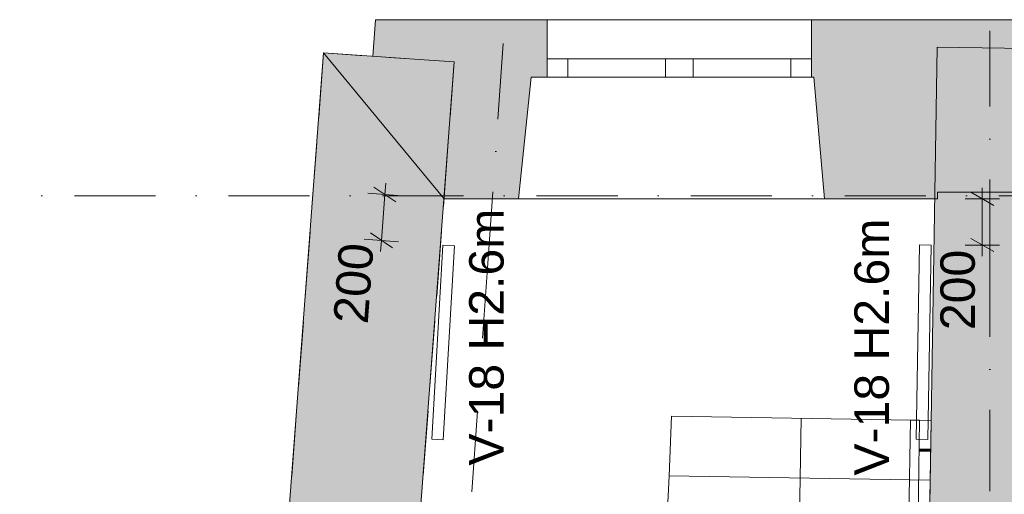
# Model space of a CAD drawing. Header units: millimetres. Extents: x -2532 to 181134, y -4151 to 53885.
# Tile 58 of 220: x 171 to 4455, y 20296 to 22361. Entities that reach past the tile are written whole.
import ezdxf
from ezdxf.enums import TextEntityAlignment as Align

# ---------------------------------------------------------------- set-up
doc = ezdxf.new("R2010")
doc.units = ezdxf.units.MM
doc.header["$MEASUREMENT"] = 0
doc.linetypes.add('Dot & Dashed', pattern=[670.277762, 352.777767, -176.388884, 0, -141.111112])
doc.linetypes.add('Hidden Line', pattern=[391.222223, 282.222223, -109])
for name, color, linetype, lineweight in [('0_Pen_No__19', 255, 'Continuous', 13), ('0_Pen_No__25', 5, 'Continuous', 15), ('AR - Seinad SS.ol_Pen_No__221', 252, 'Continuous', 13), ('AR - Seinad VS_Pen_No__221', 252, 'Continuous', 13), ('AR - Teljed_Pen_No__4', 8, 'Continuous', 13), ('AR - Trepid_Pen_No__1', 7, 'Continuous', 9), ('AR - Trepid_Pen_No__71', 7, 'Continuous', 13), ('ARCHICAD Windows_Pen_No__201', 7, 'Continuous', 15), ('New_AR - Piirded_Pen_No__207', 5, 'Continuous', 13), ('SA - tähistused - valgustus_Pen_No__105', 30, 'Continuous', 5), ('SA - valgustid_Pen_No__105', 30, 'Continuous', 5)]:
    doc.layers.add(name, color=color, linetype=linetype, lineweight=lineweight)
for name, color, linetype in [('AR - Seinad SS.ol', 7, 'Continuous'), ('AR - Seinad VS', 7, 'Continuous'), ('AR - Teljed', 7, 'Continuous'), ('AR - Trepid', 7, 'Continuous'), ('New_AR - Piirded', 7, 'Continuous'), ('SA - tähistused - valgustus', 7, 'Continuous'), ('SA - valgustid', 7, 'Continuous')]:
    doc.layers.add(name, color=color, linetype=linetype)
doc.styles.add('GENERATED_STYLE_1', font='txt')
doc.styles.add('GENERATED_STYLE_3', font='txt')
doc.dimstyles.new('GENERATED_STYLE__1', dxfattribs={"dimtxt": 150, "dimasz": 76, "dimexe": 0.18, "dimexo": 0.0625, "dimgap": 0.09, "dimtad": 1, "dimdec": 0, "dimzin": 0, "dimdsep": 46, "dimtxsty": 'GENERATED_STYLE_3', "dimblk": 'ARROWHEAD_2', "dimblk1": 'ARROWHEAD_2', "dimblk2": 'ARROWHEAD_2', "dimcen": 0.09, "dimse1": 1, "dimse2": 1, "dimclrd": 256, "dimclre": 256, "dimclrt": 256, "dimadec": 0, "dimazin": 0, "dimtfac": 1, "dimtdec": 4, "dimtmove": 0, "dimatfit": 3, "dimfxl": 0, "dimtolj": 1, "dimtzin": 0, "dimarcsym": 0})

# ---------------------------------------------------------------- blocks, each defined once
blk = doc.blocks.new('Stair_3_1')
at = {"layer": 'AR - Trepid_Pen_No__1', "linetype": 'Continuous'}
for p, q in [((3007.5, 20635.3), (2996.2, 20375.7)), ((4136, 20617.3), (3007.5, 20635.3)), ((3571.1, 20626.3), (3566.9, 20366.6)), ((3570.6, 20626.8), (3570.6, 20625.8)), ((3571.6, 20626.8), (3571.6, 20625.8)), ((4131.9, 20357.5), (4136, 20617.3)), ((2996.2, 20375.7), (2984.9, 20116)), ((2996.2, 20375.7), (4131.9, 20357.5)), ((4131.9, 20357.5), (2996.2, 20375.7)), ((3566.9, 20366.6), (3542, 18808)), ((4127.7, 20097.8), (4131.9, 20357.5)), ((2984.9, 20116), (2973.7, 19856.4)), ((2984.9, 20116), (4127.7, 20097.8)), ((4127.7, 20097.8), (2984.9, 20116)), ((4123.6, 19838), (4127.7, 20097.8)), ((2973.7, 19856.4), (2962.4, 19596.7)), ((2973.7, 19856.4), (4123.6, 19838)), ((4123.6, 19838), (2973.7, 19856.4)), ((4119.4, 19578.3), (4123.6, 19838)), ((2962.4, 19596.7), (2951.1, 19337.1)), ((2962.4, 19596.7), (4119.4, 19578.3)), ((4119.4, 19578.3), (2962.4, 19596.7)), ((4115.2, 19318.5), (4119.4, 19578.3)), ((2951.1, 19337.1), (2939.9, 19077.5)), ((2951.1, 19337.1), (4115.2, 19318.5)), ((4115.2, 19318.5), (2951.1, 19337.1)), ((4111.1, 19058.7), (4115.2, 19318.5)), ((2939.9, 19077.5), (2928.6, 18817.8)), ((2939.9, 19077.5), (4111.1, 19058.7)), ((4111.1, 19058.7), (2939.9, 19077.5)), ((4106.9, 18799), (4111.1, 19058.7)), ((2928.6, 18817.8), (2917.3, 18558.2)), ((2928.6, 18817.8), (4106.9, 18799)), ((4106.9, 18799), (2928.6, 18817.8)), ((2928.6, 18817.8), (3537.9, 18548.3)), ((3542, 18808), (3537.9, 18548.3)), ((3537.9, 18548.3), (4106.9, 18799)), ((4102.8, 18539.2), (4106.9, 18799)), ((2917.3, 18558.2), (4102.8, 18539.2))]:
    blk.add_line(p, q, dxfattribs=at)
at = {"layer": 'AR - Trepid_Pen_No__71', "char_height": 100, "rotation": 89.0845, "style": 'GENERATED_STYLE_1'}
for s, insert, attachment_point in [('\\A1;{\\pqc;\\pt0,7100;\\fArial Baltic|b0|i0|c186|p34;9 x \\fArial Baltic|b0|i0|c186|p34;167\\fArial Baltic|b0|i0|c186|p34;\\A1{\\H.66x;\\S^  ;}\\fArial Baltic|b0|i0|c186|p34;\\fArial Baltic|b0|i0|c186|p34; x \\fArial Baltic|b0|i0|c186|p34;260\\fArial Baltic|b0|i0|c186|p34;\\A1{\\H.66x;\\S^  ;}\\fArial Baltic|b0|i0|c186|p34;\\fArial Baltic|b0|i0|c186|p34;\\fArial Baltic|b0|i0|c186|p34;\\fArial Baltic|b0|i0|c186|p34;\\A1{\\H.66x;\\S^  ;}\\fArial Baltic|b0|i0|c186|p34;}', (3521.8, 19587.8), 8), ('\\A1;{\\pqc;\\pt0,7100;\\fArial Baltic|b0|i0|c186|p34;\\fArial Baltic|b0|i0|c186|p34;\\fArial Baltic|b0|i0|c186|p34;\\A1{\\H.66x;\\S^  ;}\\fArial Baltic|b0|i0|c186|p34;\\fArial Baltic|b0|i0|c186|p34;\\fArial Baltic|b0|i0|c186|p34;\\fArial Baltic|b0|i0|c186|p34;\\A1{\\H.66x;\\S^  ;}\\fArial Baltic|b0|i0|c186|p34;\\fArial Baltic|b0|i0|c186|p34;\\fArial Baltic|b0|i0|c186|p34;\\fArial Baltic|b0|i0|c186|p34;\\A1{\\H.66x;\\S^  ;}\\fArial Baltic|b0|i0|c186|p34;}', (3554.5, 19587.3), 2)]:
    blk.add_mtext(s, dxfattribs=dict(at, insert=insert, attachment_point=attachment_point))
blk = doc.blocks.new('Wall_29_1', base_point=(4565, 16794.6))
at = {"layer": 'AR - Seinad SS.ol_Pen_No__221', "linetype": 'Continuous'}
blk.add_hatch(color=256, dxfattribs=at).paths.add_polyline_path([(4162, 22241.3), (4082.5, 17266.5), (4572.5, 17264.6), (4651.9, 22233.5)])
at = {"layer": 'AR - Seinad SS.ol_Pen_No__221', "linetype": 'Continuous', "flags": 128}
for points in [[(4162, 22241.3), (4082.5, 17266.5)], [(4651.9, 22233.5), (4162, 22241.3)]]:
    blk.add_lwpolyline(points, dxfattribs=at)
blk = doc.blocks.new('Wall_95_1', base_point=(9605.6, 22361))
at = {"layer": 'AR - Seinad VS_Pen_No__221', "linetype": 'Continuous'}
blk.add_hatch(color=256, dxfattribs=at).paths.add_polyline_path([(4164, 22361), (4164, 21611), (4960.4, 21611), (4978.6, 22131), (5008.6, 22131), (5008.6, 22211), (5008.6, 22361)])
at = {"layer": 'AR - Seinad VS_Pen_No__221', "linetype": 'Continuous', "flags": 128}
for points in [[(5008.6, 22361), (4164, 22361)], [(4164, 21611), (4960.4, 21611)]]:
    blk.add_lwpolyline(points, dxfattribs=at)
blk = doc.blocks.new('Wall_103_1', base_point=(1707.4, 22201.9))
at = {"layer": 'AR - Seinad VS_Pen_No__221', "linetype": 'Continuous'}
blk.add_hatch(color=256, dxfattribs=at).paths.add_polyline_path([(1493.3, 22217), (2017.1, 21581), (1718.6, 22361), (1707.4, 22201.9)])
at = {"layer": 'AR - Seinad VS_Pen_No__221', "linetype": 'Continuous', "flags": 128}
for points in [[(1718.6, 22361), (1707.4, 22201.9)], [(1493.3, 22217), (2017.1, 21581)]]:
    blk.add_lwpolyline(points, dxfattribs=at)
blk = doc.blocks.new('Wall_178_1', base_point=(1493.3, 22217))
at = {"layer": 'AR - Seinad VS_Pen_No__221', "linetype": 'Hidden Line', "flags": 128}
for points in [[(1493.3, 22217), (1269.7, 19250.7)], [(2061.9, 22176.9), (1493.3, 22217)], [(1838.1, 19207.9), (2061.9, 22176.9)]]:
    blk.add_lwpolyline(points, dxfattribs=at)
blk = doc.blocks.new('Wall_180_1', base_point=(1493.3, 22217))
at = {"layer": 'AR - Seinad VS_Pen_No__221', "linetype": 'Continuous'}
blk.add_hatch(color=256, dxfattribs=at).paths.add_polyline_path([(1493.3, 22217), (1188.5, 18174.5), (1756.9, 18131.6), (2061.9, 22176.9)])
at = {"layer": 'AR - Seinad VS_Pen_No__221', "linetype": 'Continuous', "flags": 128}
for points in [[(1493.3, 22217), (1188.5, 18174.5)], [(1847.8, 22192), (1493.3, 22217)], [(1756.9, 18131.6), (2061.9, 22176.9)], [(1188.5, 18174.5), (1756.9, 18131.6)]]:
    blk.add_lwpolyline(points, dxfattribs=at)
blk = doc.blocks.new('Railing_10_1')
at = {"layer": 'New_AR - Piirded_Pen_No__207', "linetype": 'Continuous'}
for p, q in [((4046, 20618.7), (4012.8, 18538.7)), ((4086, 20618.1), (4046, 20618.7)), ((4052.8, 18538), (4086, 20618.1)), ((4012.8, 18538.7), (4052.8, 18538))]:
    blk.add_line(p, q, dxfattribs=at)
blk = doc.blocks.new('Standard grid marker_2')
at = {"layer": 'AR - Teljed_Pen_No__4', "linetype": 'Dot & Dashed'}
blk.add_line((1000, 0), (12602.8, 0), dxfattribs=at)
at = {"layer": 'AR - Teljed_Pen_No__4', "style": 'GENERATED_STYLE_1'}
blk.add_attdef('AC_MarkerText_1', text='', height=250, dxfattribs=at).set_placement((-300, 14.3), align=Align.MIDDLE_CENTER)
blk = doc.blocks.new('Standard grid marker_4')
at = {"layer": 'AR - Teljed_Pen_No__4', "linetype": 'Dot & Dashed'}
for p, q in [((1000, 0), (22737.6, 0)), ((22737.6, 0), (23737.6, 0))]:
    blk.add_line(p, q, dxfattribs=at)
at = {"layer": 'AR - Teljed_Pen_No__4', "style": 'GENERATED_STYLE_1'}
blk.add_attdef('AC_MarkerText_1', text='', height=250, rotation=274, dxfattribs=at).set_placement((-300, 14.3), align=Align.MIDDLE_CENTER)
blk = doc.blocks.new('Standard grid marker_5')
at = {"layer": 'AR - Teljed_Pen_No__4', "linetype": 'Dot & Dashed'}
for p, q in [((1000, 0), (22784, 0)), ((22784, 0), (23784, 0))]:
    blk.add_line(p, q, dxfattribs=at)
at = {"layer": 'AR - Teljed_Pen_No__4', "style": 'GENERATED_STYLE_1'}
blk.add_attdef('AC_MarkerText_1', text='', height=250, rotation=270, dxfattribs=at).set_placement((-300, 12.1), align=Align.MIDDLE_CENTER)
blk = doc.blocks.new('Beam_344_1', base_point=(4096.7, 20535.1))
at = {"layer": 'SA - valgustid_Pen_No__105', "linetype": 'Continuous'}
for p, q in [((4071.7, 20535.5), (4086, 21381.4)), ((4136, 21380.6), (4086, 21381.4)), ((4121.7, 20534.7), (4136, 21380.6)), ((4121.7, 20534.7), (4071.7, 20535.5))]:
    blk.add_line(p, q, dxfattribs=at)
blk = doc.blocks.new('Beam_345_1', base_point=(1988.5, 20534.1))
at = {"layer": 'SA - valgustid_Pen_No__105', "linetype": 'Continuous'}
for p, q in [((1963.6, 20535.6), (2012.6, 21380.2)), ((2062.5, 21377.3), (2012.6, 21380.2)), ((2013.5, 20532.7), (2062.5, 21377.3)), ((2013.5, 20532.7), (1963.6, 20535.6))]:
    blk.add_line(p, q, dxfattribs=at)
blk = doc.blocks.new('*D2329')
at = {"layer": 'SA - tähistused - valgustus_Pen_No__105', "linetype": 'Continuous'}
for p, q in [((1807.5, 21567.8), (1712.1, 21632.9)), ((1759.8, 21600.4), (1763.5, 21649.1)), ((1834.6, 21594.7), (1685, 21606)), ((1744.8, 21400.8), (1759.8, 21600.4)), ((1697.1, 21433.3), (1792.4, 21368.2)), ((1819.5, 21395.1), (1670, 21406.4)), ((1741.1, 21352), (1744.8, 21400.8))]:
    blk.add_line(p, q, dxfattribs=at)
at = {"layer": 'SA - tähistused - valgustus_Pen_No__105', "insert": (1687, 21033.7), "char_height": 150, "attachment_point": 7, "rotation": 85.6885, "style": 'GENERATED_STYLE_3'}
blk.add_mtext('\\A1;{\\pql;\\fArial|b0|i0|c0|p34;200}', dxfattribs=at)
blk = doc.blocks.new('ARROWHEAD_2')
at = {"linetype": 'Continuous'}
for p, q in [((-0.378, -0.655), (0.378, 0.655)), ((0, 0), (-1, 0))]:
    blk.add_line(p, q, dxfattribs=at)
blk = doc.blocks.new('*D2330')
at = {"layer": 'SA - tähistused - valgustus_Pen_No__105', "linetype": 'Continuous'}
for p, q in [((4408.7, 21552.1), (4308.7, 21609.8)), ((4358.7, 21581), (4358.7, 21629.9)), ((4433.7, 21581), (4283.7, 21581)), ((4358.7, 21380.6), (4358.7, 21581)), ((4433.7, 21380.6), (4283.7, 21380.6)), ((4308.7, 21409.5), (4408.7, 21351.7)), ((4358.7, 21331.7), (4358.7, 21380.6))]:
    blk.add_line(p, q, dxfattribs=at)
at = {"layer": 'SA - tähistused - valgustus_Pen_No__105', "insert": (4328.7, 21010.2), "char_height": 150, "attachment_point": 7, "rotation": 90, "style": 'GENERATED_STYLE_3'}
blk.add_mtext('\\A1;{\\pql;\\fArial|b0|i0|c0|p34;200}', dxfattribs=at)
blk = doc.blocks.new('Label_326_1', base_point=(4103.8, 20954.1))
at = {"layer": 'SA - tähistused - valgustus_Pen_No__105', "insert": (3802.4, 20377.4), "char_height": 150, "attachment_point": 1, "rotation": 90, "style": 'GENERATED_STYLE_3'}
blk.add_mtext('\\A1;{\\pql;\\pt0,105000;\\fArial|b0|i0|c0|p34;V-18 H2.6m\\fArial|b0|i0|c0|p34;\\A1{\\H.66x;\\S^  ;}\\fArial|b0|i0|c0|p34;\\fArial|b0|i0|c0|p34;\\A1{\\H.66x;\\S^  ;}\\fArial|b0|i0|c0|p34; \\fArial|b0|i0|c0|p34;\\fArial|b0|i0|c0|p34;\\fArial|b0|i0|c0|p34;\\fArial|b0|i0|c0|p34;\\fArial|b0|i0|c0|p34;\\fArial|b0|i0|c0|p34;\\fArial|b0|i0|c0|p34;\\fArial|b0|i0|c0|p34;\\fArial|b0|i0|c0|p34;\\fArial|b0|i0|c0|p34;\\fArial|b0|i0|c0|p34;\\fArial|b0|i0|c0|p34;\\fArial|b0|i0|c0|p34;\\fArial|b0|i0|c0|p34;\\fArial|b0|i0|c0|p34;\\fArial|b0|i0|c0|p34;\\fArial|b0|i0|c0|p34;\\fArial|b0|i0|c0|p34;\\fArial|b0|i0|c0|p34;\\fArial|b0|i0|c0|p34;\\fArial|b0|i0|c0|p34;\\fArial|b0|i0|c0|p34;\\fArial|b0|i0|c0|p34;\\fArial|b0|i0|c0|p34;\\fArial|b0|i0|c0|p34;\\fArial|b0|i0|c0|p34;\\fArial|b0|i0|c0|p34;\\fArial|b0|i0|c0|p34;\\fArial|b0|i0|c0|p34;\\fArial|b0|i0|c0|p34;\\fArial|b0|i0|c0|p34;\\fArial|b0|i0|c0|p34;\\fArial|b0|i0|c0|p34;\\fArial|b0|i0|c0|p34;\\fArial|b0|i0|c0|p34;\\fArial|b0|i0|c0|p34;\\fArial|b0|i0|c0|p34;\\fArial|b0|i0|c0|p34;\\fArial|b0|i0|c0|p34;\\fArial|b0|i0|c0|p34;\\fArial|b0|i0|c0|p34;\\fArial|b0|i0|c0|p34;\\fArial|b0|i0|c0|p34;}', dxfattribs=at)
blk = doc.blocks.new('Label_327_1', base_point=(2427.9, 20997.4))
at = {"layer": 'SA - tähistused - valgustus_Pen_No__105', "insert": (2126.5, 20420.7), "char_height": 150, "attachment_point": 1, "rotation": 90, "style": 'GENERATED_STYLE_3'}
blk.add_mtext('\\A1;{\\pql;\\pt0,105000;\\fArial|b0|i0|c0|p34;V-18 H2.6m\\fArial|b0|i0|c0|p34;\\A1{\\H.66x;\\S^  ;}\\fArial|b0|i0|c0|p34;\\fArial|b0|i0|c0|p34;\\A1{\\H.66x;\\S^  ;}\\fArial|b0|i0|c0|p34; \\fArial|b0|i0|c0|p34;\\fArial|b0|i0|c0|p34;\\fArial|b0|i0|c0|p34;\\fArial|b0|i0|c0|p34;\\fArial|b0|i0|c0|p34;\\fArial|b0|i0|c0|p34;\\fArial|b0|i0|c0|p34;\\fArial|b0|i0|c0|p34;\\fArial|b0|i0|c0|p34;\\fArial|b0|i0|c0|p34;\\fArial|b0|i0|c0|p34;\\fArial|b0|i0|c0|p34;\\fArial|b0|i0|c0|p34;\\fArial|b0|i0|c0|p34;\\fArial|b0|i0|c0|p34;\\fArial|b0|i0|c0|p34;\\fArial|b0|i0|c0|p34;\\fArial|b0|i0|c0|p34;\\fArial|b0|i0|c0|p34;\\fArial|b0|i0|c0|p34;\\fArial|b0|i0|c0|p34;\\fArial|b0|i0|c0|p34;\\fArial|b0|i0|c0|p34;\\fArial|b0|i0|c0|p34;\\fArial|b0|i0|c0|p34;\\fArial|b0|i0|c0|p34;\\fArial|b0|i0|c0|p34;\\fArial|b0|i0|c0|p34;\\fArial|b0|i0|c0|p34;\\fArial|b0|i0|c0|p34;\\fArial|b0|i0|c0|p34;\\fArial|b0|i0|c0|p34;\\fArial|b0|i0|c0|p34;\\fArial|b0|i0|c0|p34;\\fArial|b0|i0|c0|p34;\\fArial|b0|i0|c0|p34;\\fArial|b0|i0|c0|p34;\\fArial|b0|i0|c0|p34;\\fArial|b0|i0|c0|p34;\\fArial|b0|i0|c0|p34;\\fArial|b0|i0|c0|p34;\\fArial|b0|i0|c0|p34;\\fArial|b0|i0|c0|p34;}', dxfattribs=at)
blk = doc.blocks.new('Double Window 22_17')
at = {"layer": 'ARCHICAD Windows_Pen_No__201', "linetype": 'Continuous'}
for p, q in [((-700.7, 530), (-800.7, 530)), ((-700.7, 530), (631.4, 530)), ((-645, 0), (-700.7, 530)), ((585, 0), (631.4, 530)), ((631.4, 530), (731.4, 530)), ((-575, 0), (-645, 0)), ((-575, 0), (-485, 0)), ((-575, -80), (-575, 0)), ((-575, -80), (-575, 0)), ((-485, 0), (-485, -80)), ((-485, 0), (-60, 0)), ((-60, -80), (-60, 0)), ((-60, 0), (0, 0)), ((0, 0), (60, 0)), ((60, 0), (60, -80)), ((60, 0), (485, 0)), ((485, -80), (485, 0)), ((485, 0), (575, 0)), ((575, -80), (575, 0)), ((575, -80), (575, 0)), ((575, 0), (585, 0)), ((-485, -80), (-575, -80)), ((-575, -250), (-575, -80)), ((-60, -80), (-485, -80)), ((0, -80), (-60, -80)), ((60, -80), (0, -80)), ((485, -80), (60, -80)), ((575, -80), (485, -80)), ((575, -250), (575, -80)), ((-575, -250), (575, -250))]:
    blk.add_line(p, q, dxfattribs=at)
blk = doc.blocks.new('Wall_365_1', base_point=(1718.6, 22361))
at = {"layer": 'AR - Seinad VS_Pen_No__221', "linetype": 'Continuous'}
for points in [[(1718.6, 22361), (2017.1, 21581), (2340.6, 21581), (2396.3, 22111), (2466.3, 22111), (2466.3, 22191), (2466.3, 22361)], [(3616.3, 22361), (3616.3, 22191), (3616.3, 22111), (3626.3, 22111), (3672.7, 21581), (4164, 21581), (4164, 22361)]]:
    blk.add_hatch(color=256, dxfattribs=at).paths.add_polyline_path(points)
for p, q in [((2466.3, 22361), (2466.3, 22191)), ((3616.3, 22361), (3616.3, 22191)), ((2466.3, 22191), (2466.3, 22111)), ((3616.3, 22191), (3616.3, 22111)), ((2396.3, 22111), (2340.6, 21581)), ((2466.3, 22111), (2396.3, 22111)), ((3616.3, 22111), (3626.3, 22111)), ((3626.3, 22111), (3672.7, 21581)), ((2340.6, 21581), (2240.6, 21581)), ((3672.7, 21581), (3772.7, 21581))]:
    blk.add_line(p, q, dxfattribs=at)
at = {"layer": 'AR - Seinad VS_Pen_No__221', "linetype": 'Continuous', "flags": 128}
for points in [[(2466.3, 22361), (1718.6, 22361)], [(4164, 22361), (3616.3, 22361)], [(4164, 21581), (4164, 21611)], [(2017.1, 21581), (2340.6, 21581)], [(3672.7, 21581), (4164, 21581)]]:
    blk.add_lwpolyline(points, dxfattribs=at)
at = {"layer": 'ARCHICAD Windows_Pen_No__201', "linetype": 'Continuous', "xscale": -1, "zscale": 1000, "rotation": 180}
blk.add_blockref('Double Window 22_17', (3041.3, 22111), dxfattribs=at)

msp = doc.modelspace()

# ---------------------------------------------------------------- hatches: boundary and pattern name
at = {"layer": '0_Pen_No__19', "linetype": 'Continuous'}
msp.add_hatch(color=256, dxfattribs=at).paths.add_polyline_path([(4133.8, 20482.3), (4134, 20492.3), (4084, 20493.1), (4083.8, 20483.1)])

# ---------------------------------------------------------------- linework, layer by layer
at = {"layer": '0_Pen_No__25', "linetype": 'Continuous', "flags": 128}
msp.add_lwpolyline([(4133.8, 20482.3), (4134, 20492.3), (4084, 20493.1), (4083.8, 20483.1)], close=True, dxfattribs=at)

# ---------------------------------------------------------------- block references
at = {"layer": 'AR - Seinad SS.ol'}
msp.add_blockref('Wall_29_1', (4565, 16794.6), dxfattribs=at)
at = {"layer": 'AR - Seinad VS'}
for name, p in [('Wall_103_1', (1707.4, 22201.9)), ('Wall_365_1', (1718.6, 22361)), ('Wall_95_1', (9605.6, 22361)), ('Wall_180_1', (1493.3, 22217)), ('Wall_178_1', (1493.3, 22217))]:
    msp.add_blockref(name, p, dxfattribs=at)
at = {"layer": 'AR - Teljed', "linetype": 'Continuous', "zscale": 1000}
for name, p, rotation in [('Standard grid marker_4', (619, -1422.4), 86), ('Standard grid marker_5', (4391.5, -1471.7), 90)]:
    msp.add_blockref(name, p, dxfattribs=dict(at, rotation=rotation))
msp.add_blockref('Standard grid marker_2', (-1931.8, 21594.9), dxfattribs=at)
at = {"layer": 'AR - Trepid', "linetype": 'Continuous'}
msp.add_blockref('Stair_3_1', (0, 0), dxfattribs=at)
at = {"layer": 'New_AR - Piirded', "linetype": 'Continuous'}
msp.add_blockref('Railing_10_1', (0, 0), dxfattribs=at)
at = {"layer": 'SA - tähistused - valgustus', "linetype": 'Continuous'}
for name, p in [('Label_327_1', (2427.9, 20997.4)), ('Label_326_1', (4103.8, 20954.1))]:
    msp.add_blockref(name, p, dxfattribs=at)
at = {"layer": 'SA - valgustid'}
for name, p in [('Beam_345_1', (1988.5, 20534.1)), ('Beam_344_1', (4096.7, 20535.1))]:
    msp.add_blockref(name, p, dxfattribs=at)

# ---------------------------------------------------------------- dimensions: what is measured, and where the dimension line sits
at = {"layer": 'SA - tähistused - valgustus', "linetype": 'Continuous'}
for base, p1, p2, angle, picture, middle, turn in [((1759.8, 21600.4), (2037.6, 21378.7), (2017.1, 21581), 85.6885, '*D2329', (1625.4, 21214.6), 85.6885), ((4358.7, 21581), (4136, 21380.6), (4164, 21581), 90, '*D2330', (4253.7, 21186), 90)]:
    dim = msp.add_linear_dim(base=base, p1=p1, p2=p2, angle=angle, dimstyle='GENERATED_STYLE__1', dxfattribs=at)
    dim.commit()
    dim.dimension.update_dxf_attribs({"geometry": picture, "text_midpoint": middle, "dimtype": 160, "text_rotation": turn})

doc.saveas('drawing.dxf')
